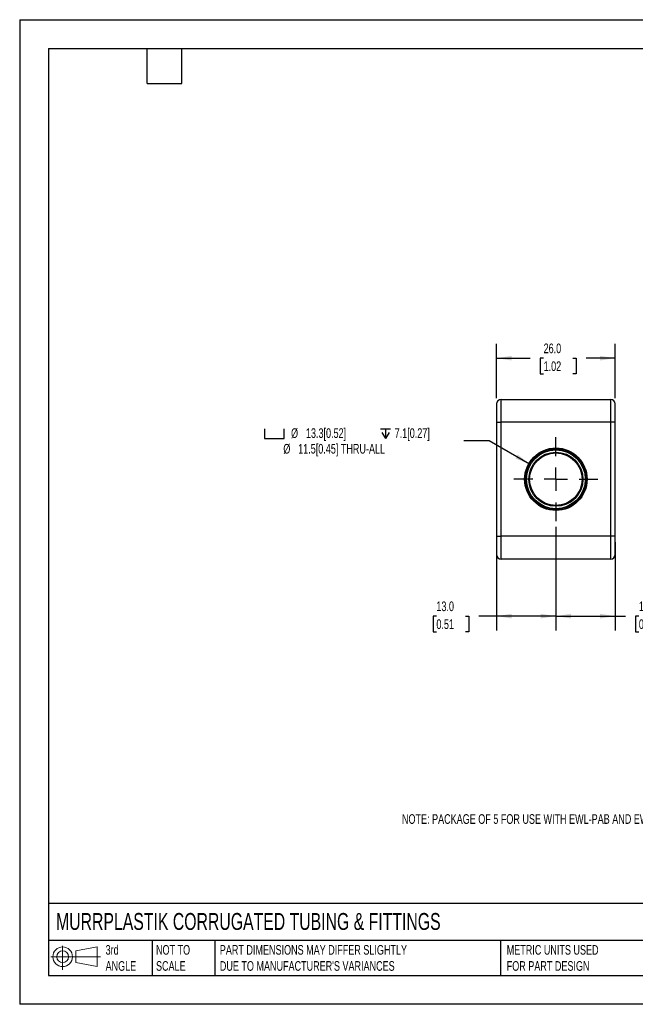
# Model space of a CAD drawing. Header units: millimetres. Extents: x 0 to 279, y 0 to 216.
# Tile 1 of 16: x 0 to 135, y 0 to 216. Entities that reach past the tile are written whole.
import ezdxf

# ---------------------------------------------------------------- set-up
doc = ezdxf.new("R2010")
doc.units = ezdxf.units.MM
doc.layers.add('DIMENSIONS', color=140, linetype='Continuous', lineweight=25)
doc.layers.add('TEXT', color=140, linetype='Continuous', lineweight=25)
doc.styles.add('SLDTEXTSTYLE0', font='TXT', dxfattribs={"width": 0.7})
doc.dimstyles.new('SLDDIMSTYLE1', dxfattribs={"dimtxt": 2.158008, "dimasz": 3.302, "dimexe": 0, "dimexo": 0.0625, "dimgap": 0.539502, "dimtad": 0, "dimtih": 1, "dimtoh": 1, "dimdec": 1, "dimrnd": 1e-09, "dimzin": 4, "dimdsep": 46, "dimtxsty": 'SLDTEXTSTYLE0', "dimsah": 1, "dimcen": 0.09, "dimadec": 0, "dimazin": 1, "dimtfac": 1, "dimtdec": 1, "dimtofl": 0, "dimtmove": 0, "dimatfit": 3, "dimfxl": 0, "dimfrac": 2, "dimtolj": 1, "dimtzin": 12, "dimarcsym": 0})
doc.dimstyles.new('SLDDIMSTYLE6', dxfattribs={"dimtxt": 2.158008, "dimasz": 3.302, "dimexe": 0, "dimexo": 0.0625, "dimgap": 0.539502, "dimtad": 0, "dimtih": 1, "dimtoh": 1, "dimdec": 1, "dimrnd": 1e-09, "dimzin": 12, "dimdsep": 46, "dimtxsty": 'SLDTEXTSTYLE0', "dimsah": 1, "dimcen": 0, "dimadec": 0, "dimazin": 3, "dimtfac": 1, "dimtdec": 1, "dimtofl": 0, "dimtmove": 0, "dimatfit": 3, "dimfxl": 0, "dimfrac": 2, "dimtolj": 1, "dimtzin": 12, "dimarcsym": 0})

# ---------------------------------------------------------------- blocks, each defined once
blk = doc.blocks.new('Block11')
at = {"color": 7, "linetype": 'Continuous', "lineweight": 18}
for p, q in [((2.59, 5.31), (2.59, 0)), ((5.48, 4.17), (10.18, 5.03)), ((10.18, 5.03), (10.18, 0.73)), ((0, 2.88), (10.87, 2.88)), ((5.48, 1.6), (5.48, 4.17)), ((5.48, 1.6), (10.18, 0.73))]:
    blk.add_line(p, q, dxfattribs=at)
for radius in [2.15, 1.29]:
    blk.add_circle((2.59, 2.88), radius, dxfattribs=at)
blk = doc.blocks.new('Block12')
at = {"color": 7, "linetype": 'Continuous'}
blk.add_blockref('Block11', (0, 0), dxfattribs=at)
blk = doc.blocks.new('_D_9')
at = {"layer": 'DIMENSIONS'}
for p, q in [((104.63, 132.91), (104.63, 144.85)), ((130.63, 132.91), (130.63, 144.85)), ((104.63, 141.68), (112.01, 141.68)), ((114.94, 141.68), (114.21, 141.68)), ((114.21, 141.68), (114.21, 138.25)), ((121.35, 141.68), (122.07, 141.68)), ((122.07, 141.68), (122.07, 138.25)), ((130.63, 141.68), (124.27, 141.68)), ((114.21, 138.25), (114.94, 138.25)), ((122.07, 138.25), (121.35, 138.25))]:
    blk.add_line(p, q, dxfattribs=at)
for points in [[(104.63, 141.68), (107.93, 141.17), (107.93, 142.19)], [(130.63, 141.68), (127.33, 142.19), (127.33, 141.17)]]:
    blk.add_solid(points, dxfattribs=at)
at = {"layer": 'DIMENSIONS', "char_height": 2.117, "attachment_point": 1, "style": 'SLDTEXTSTYLE0'}
for s, insert in [('26.0', (114.94, 144.89)), ('1.02', (114.94, 140.98))]:
    blk.add_mtext(s, dxfattribs=dict(at, insert=insert))
blk = doc.blocks.new('_D_10')
at = {"layer": 'DIMENSIONS'}
for p, q in [((117.63, 104.68), (117.63, 81.95)), ((130.63, 101.37), (130.63, 81.95)), ((117.63, 85.12), (130.63, 85.12)), ((130.63, 85.12), (132.92, 85.12)), ((135.84, 85.12), (135.12, 85.12)), ((135.12, 85.12), (135.12, 81.69)), ((142.25, 85.12), (142.98, 85.12)), ((142.98, 85.12), (142.98, 81.69)), ((135.12, 81.69), (135.84, 81.69)), ((142.98, 81.69), (142.25, 81.69))]:
    blk.add_line(p, q, dxfattribs=at)
for points in [[(117.63, 85.12), (120.93, 84.61), (120.93, 85.63)], [(130.63, 85.12), (127.33, 85.63), (127.33, 84.61)]]:
    blk.add_solid(points, dxfattribs=at)
at = {"layer": 'DIMENSIONS', "char_height": 2.117, "attachment_point": 1, "style": 'SLDTEXTSTYLE0'}
for s, insert in [('13.0', (135.84, 88.33)), ('0.51', (135.84, 84.42))]:
    blk.add_mtext(s, dxfattribs=dict(at, insert=insert))
blk = doc.blocks.new('_D_11')
at = {"layer": 'DIMENSIONS'}
for p, q in [((117.63, 104.68), (117.63, 81.95)), ((104.63, 101.37), (104.63, 81.95)), ((91.42, 85.12), (90.7, 85.12)), ((90.7, 85.12), (90.7, 81.69)), ((97.83, 85.12), (98.56, 85.12)), ((98.56, 85.12), (98.56, 81.69)), ((104.63, 85.12), (100.76, 85.12)), ((117.63, 85.12), (104.63, 85.12)), ((90.7, 81.69), (91.42, 81.69)), ((98.56, 81.69), (97.83, 81.69))]:
    blk.add_line(p, q, dxfattribs=at)
for points in [[(104.63, 85.12), (107.93, 84.61), (107.93, 85.63)], [(117.63, 85.12), (114.33, 85.63), (114.33, 84.61)]]:
    blk.add_solid(points, dxfattribs=at)
at = {"layer": 'DIMENSIONS', "char_height": 2.117, "attachment_point": 1, "style": 'SLDTEXTSTYLE0'}
for s, insert in [('13.0', (91.42, 88.33)), ('0.51', (91.42, 84.42))]:
    blk.add_mtext(s, dxfattribs=dict(at, insert=insert))
blk = doc.blocks.new('SW_SYMBOL_HOLE_SPOT')
at = {"layer": 'DIMENSIONS', "color": 0}
for p, q in [((0, 875), (0, 75)), ((1600, 75), (1600, 875)), ((0, 75), (1600, 75))]:
    blk.add_line(p, q, dxfattribs=at)
blk = doc.blocks.new('SW_SYMBOL_HOLE_DEPTH')
at = {"layer": 'DIMENSIONS', "color": 0}
for p, q in [((0, 875), (800, 875)), ((400, 875), (400, 75)), ((100, 555), (400, 75)), ((700, 555), (400, 75))]:
    blk.add_line(p, q, dxfattribs=at)
blk = doc.blocks.new('_D_12')
at = {"layer": 'DIMENSIONS'}
for p, q in [((103, 123.58), (97.45, 123.58)), ((111.87, 118.46), (103, 123.58))]:
    blk.add_line(p, q, dxfattribs=at)
blk.add_solid([(111.87, 118.46), (109.26, 120.55), (108.76, 119.67)], dxfattribs=at)
at = {"layer": 'DIMENSIONS', "xscale": 0.002688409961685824, "yscale": 0.002688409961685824, "zscale": 0.002688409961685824}
for name, p in [('SW_SYMBOL_HOLE_SPOT', (53.71, 123.86)), ('SW_SYMBOL_HOLE_DEPTH', (79.18, 123.86))]:
    blk.add_blockref(name, p, dxfattribs=at)
at = {"layer": 'DIMENSIONS', "attachment_point": 1, "style": 'SLDTEXTSTYLE0'}
for s, insert, char_height in [('%%c', (59.54, 126.31), 2.117), ('13.3[0.52]', (62.8, 126.31), 2.117), ('7.1[0.27]', (82.27, 126.31), 2.117), ('%%c', (57.84, 122.88), 2.117), ('11.5[0.45] THRU-ALL', (61.1, 122.88), 2.1167)]:
    blk.add_mtext(s, dxfattribs=dict(at, insert=insert, char_height=char_height))
blk = doc.blocks.new('SW_CENTERMARKSYMBOL_2')
at = {"layer": 'DIMENSIONS', "color": 0}
for p, q in [((0, 5.08), (0, 9.19)), ((0, 0), (0, 2.54)), ((-5.08, 0), (-9.19, 0)), ((0, 0), (-2.54, 0)), ((0, 0), (0, -2.54)), ((0, 0), (2.54, 0)), ((5.08, 0), (9.19, 0)), ((0, -5.08), (0, -9.19))]:
    blk.add_line(p, q, dxfattribs=at)

msp = doc.modelspace()

# ---------------------------------------------------------------- linework, layer by layer
at = {"color": 7, "linetype": 'Continuous'}
for p, q in [((0, 215.9), (0, 0)), ((0, 215.9), (279.4, 215.9)), ((279.4, 0), (0, 0))]:
    msp.add_line(p, q, dxfattribs=at)
for p, q in [((105.63, 127.64), (105.63, 132.64)), ((105.63, 132.64), (129.63, 132.64)), ((129.63, 132.64), (129.63, 127.64)), ((104.63, 131.64), (104.63, 127.64)), ((130.63, 127.64), (130.63, 131.64)), ((104.63, 127.64), (105.63, 127.64)), ((104.63, 127.64), (104.63, 102.64)), ((105.63, 102.64), (105.63, 127.64)), ((129.63, 127.64), (105.63, 127.64)), ((129.63, 127.64), (129.63, 102.64)), ((130.63, 127.64), (129.63, 127.64)), ((130.63, 102.64), (130.63, 127.64)), ((104.63, 102.64), (104.63, 98.64)), ((104.63, 102.64), (105.63, 102.64)), ((105.63, 97.64), (105.63, 102.64)), ((129.63, 102.64), (105.63, 102.64)), ((129.63, 102.64), (129.63, 97.64)), ((130.63, 102.64), (129.63, 102.64)), ((130.63, 98.64), (130.63, 102.64)), ((129.63, 97.64), (105.63, 97.64))]:
    msp.add_line(p, q)
for radius in [6.85, 6.65, 6.46, 5.94, 5.75]:
    msp.add_circle((117.63, 115.14), radius)
for centre, start, end in [((105.63, 131.64), 90, 180), ((129.63, 131.64), 0, 90), ((105.63, 98.64), 180, 270), ((129.63, 98.64), 270, 0)]:
    msp.add_arc(centre, 1, start, end)
at = {"layer": 'TEXT'}
for p, q in [((6.35, 209.55), (273.05, 209.55)), ((6.35, 209.55), (6.35, 6.35)), ((27.94, 201.93), (27.94, 209.55)), ((35.56, 201.93), (35.56, 209.55)), ((27.94, 201.93), (35.56, 201.93)), ((273.05, 22.13), (6.35, 22.13)), ((273.05, 13.97), (6.35, 13.97)), ((29.04, 13.97), (29.04, 6.35)), ((42.84, 13.97), (42.84, 6.35)), ((105.48, 13.97), (105.48, 6.35)), ((6.35, 6.35), (273.05, 6.35))]:
    msp.add_line(p, q, dxfattribs=at)

# ---------------------------------------------------------------- block references
at = {"layer": 'DIMENSIONS'}
msp.add_blockref('SW_CENTERMARKSYMBOL_2', (117.63, 115.14), dxfattribs=at)
at = {"layer": 'TEXT'}
msp.add_blockref('Block12', (6.84, 7.55), dxfattribs=at)

# ---------------------------------------------------------------- texts
at = {"layer": 'DIMENSIONS', "insert": (83.87, 41.69), "char_height": 2.1167, "attachment_point": 1, "style": 'SLDTEXTSTYLE0'}
msp.add_mtext('NOTE: PACKAGE OF 5 FOR USE WITH EWL-PAB AND EWT-PA SERIES TUBINGS', dxfattribs=at)
at = {"layer": 'TEXT', "attachment_point": 1, "style": 'SLDTEXTSTYLE0'}
for s, insert, char_height in [('MURRPLASTIK CORRUGATED TUBING & FITTINGS', (7.97, 20.02), 3.7042), ('3rd^JANGLE', (18.85, 13), 2.117), ('NOT TO^JSCALE', (29.91, 13), 2.1167), ("PART DIMENSIONS MAY DIFFER SLIGHTLY ^JDUE TO MANUFACTURER'S VARIANCES", (43.91, 13), 2.1167), ('METRIC UNITS USED ^JFOR PART DESIGN', (106.85, 13), 2.1167)]:
    msp.add_mtext(s, dxfattribs=dict(at, insert=insert, char_height=char_height))

# ---------------------------------------------------------------- dimensions: what is measured, and where the dimension line sits
at = {"layer": 'DIMENSIONS'}
dim = msp.add_linear_dim(base=(130.63, 141.68), p1=(104.63, 131.64), p2=(130.63, 131.64), angle=0, dimstyle='SLDDIMSTYLE1', dxfattribs=at)
dim.commit()
dim.dimension.update_dxf_attribs({"geometry": '_D_9', "text_midpoint": (118.14, 141.68), "dimtype": 160})
dim = msp.add_diameter_dim_2p(p1=(123.39, 111.81), p2=(111.87, 118.46), text='{\\fGDT;v}%%c13.3[0.52] {\\fGDT;x}7.1[0.27]\\P%%c11.5[0.45] THRU-ALL', dimstyle='SLDDIMSTYLE6', dxfattribs=at)
dim.commit()
dim.dimension.update_dxf_attribs({"geometry": '_D_12', "text_midpoint": (74.79, 123.58), "dimtype": 163})
for base, p1, p2, picture, middle in [((104.63, 85.12), (117.63, 105.95), (104.63, 102.64), '_D_11', (94.63, 85.12)), ((117.63, 85.12), (130.63, 102.64), (117.63, 105.95), '_D_10', (139.05, 85.12))]:
    dim = msp.add_linear_dim(base=base, p1=p1, p2=p2, dimstyle='SLDDIMSTYLE1', dxfattribs=at)
    dim.commit()
    dim.dimension.update_dxf_attribs({"geometry": picture, "text_midpoint": middle, "dimtype": 160})

doc.saveas('drawing.dxf')
